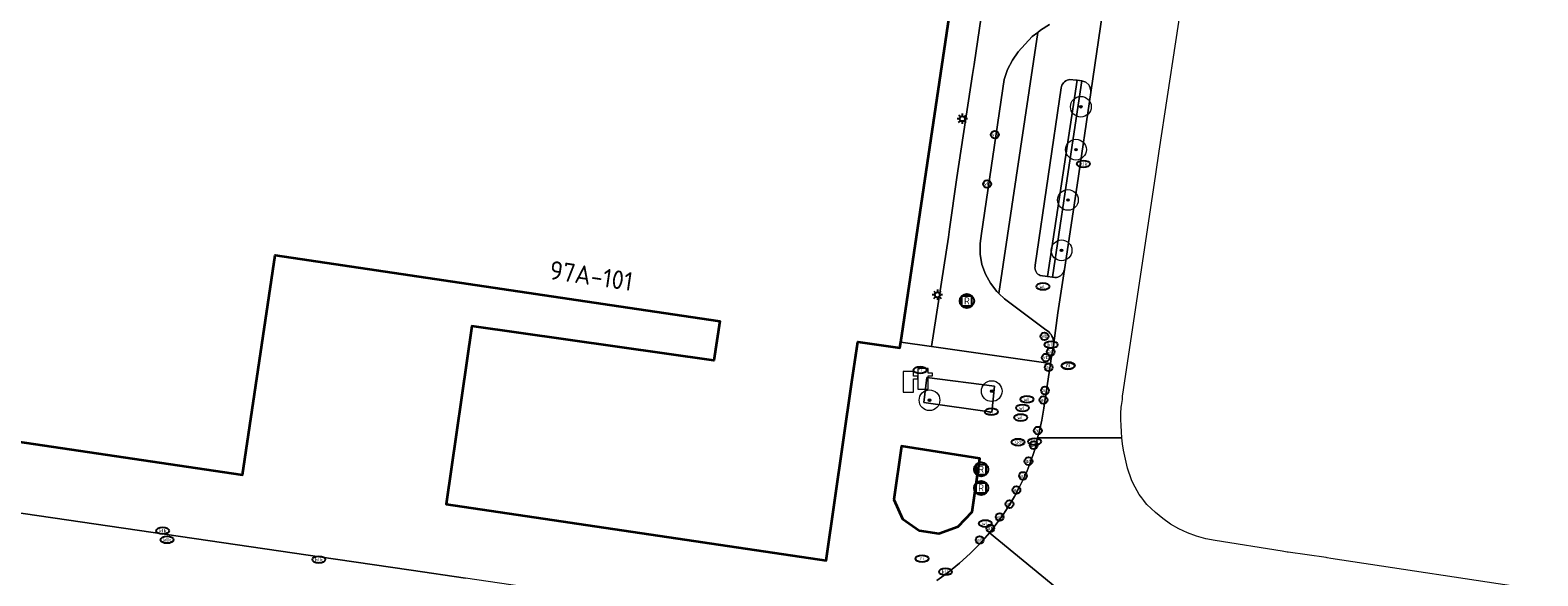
# Model space of a CAD drawing. Header units: metres. Extents: x 89394 to 92106, y 463550 to 466167.
# Tile 80 of 112: x 91262 to 91408, y 464741 to 464794. Entities that reach past the tile are written whole.
import ezdxf
from ezdxf.enums import TextEntityAlignment as Align

# ---------------------------------------------------------------- set-up
doc = ezdxf.new("R2010")
doc.units = ezdxf.units.M
for name, color, linetype, lineweight in [('B-PV-GR-BEPLANTING_CULTUUR_HEESTERS-GV', 90, 'Continuous', 18), ('B-PV-GR-BOOM-S', 90, 'Continuous', 25), ('B-PV-IE-MEUBILAIR-S', 7, 'Continuous', 25), ('B-PV-IE-MEUBILAIR_WEGMEUBILAIR-S', 7, 'Continuous', 25), ('B-PV-IE-TERREINAFSCHEIDING_KUNSTMATIG_HEKWERK-G', 20, 'IE-TERREINAFSCHEIDING_KUNSTMATIG-SO', 18), ('B-PV-KL-WATER-S', 170, 'Continuous', 25), ('B-PV-OG-BEBOUWING-GV', 7, 'Continuous', 35), ('B-PV-OG-BEBOUWING-T18', 1, 'Continuous', 18), ('B-PV-OG-TERREIN_BEGROEID-GV', 7, 'Continuous', 18), ('B-PV-VH-VERHARDING_BETONSTRAATSTEEN-GV', 190, 'Continuous', 18), ('B-PV-VH-VERHARDING_OPEN_TEGEL-GV', 90, 'Continuous', 18), ('B-PV-VW-MARKERING_PICTOGRAM-G', 7, 'Continuous', 18)]:
    doc.layers.add(name, color=color, linetype=linetype, lineweight=lineweight)
doc.styles.add('NLCS-ISO', font='NLCS-ISO.ttf')
doc.styles.add('NLCS-ISO-M500-T18', font='NLCS-ISO.ttf', dxfattribs={"height": 0.9})
doc.linetypes.add('IE-TERREINAFSCHEIDING_KUNSTMATIG-SO', pattern='A,4,[82,NLCS.SHX,S=0.75,R=90,X=0,Y=0],4,-2', length=10)

# ---------------------------------------------------------------- blocks, each defined once
blk = doc.blocks.new('SKL-WATER_POMP-SO')
at = {"color": 0, "linetype": 'ByBlock', "lineweight": 18}
blk.add_lwpolyline([(1, 1.09), (1, 2), (-1, 2), (-1, -2), (1, -2), (1, 0.57), (1.85, 0.57), (1.85, 1.09)], close=True, dxfattribs=at)
blk = doc.blocks.new('SIE-MEUBILAIR_PAAL_AFSLUITPAAL-SO')
blk.add_circle((0, 0), 0.75)
at = {"style": 'NLCS-ISO'}
blk.add_text('af', height=0.75, dxfattribs=at).set_placement((0, 0.05), align=Align.MIDDLE_CENTER)
blk = doc.blocks.new('SIE-MEUBILAIR_PAAL_LICHTMAST-SO')
for points in [[(-0.62, 0), (-1, 0)], [(-0.71, 0.71), (-0.44, 0.44)], [(0, 1), (0, 0.62)], [(0.44, 0.44), (0.71, 0.71)], [(1, 0), (0.62, 0)], [(-0.71, -0.71), (-0.44, -0.44)], [(0, -0.62), (0, -1)], [(0.44, -0.44), (0.71, -0.71)]]:
    blk.add_lwpolyline(points)
blk.add_circle((0, 0), 0.5)
blk = doc.blocks.new('SIE-MEUBILAIR_PAAL_VERKEERSBORD-SO')
blk.add_circle((0, 0), 0.75)
at = {"style": 'NLCS-ISO'}
blk.add_text('vb', height=0.75, dxfattribs=at).set_placement((0, 0.07), align=Align.MIDDLE_CENTER)
blk = doc.blocks.new('SIE-MEUBILAIR_PUT_GASPUT-SO')
blk.add_ellipse((0, 0), major_axis=(1.25, 0), ratio=0.54)
at = {"style": 'NLCS-ISO'}
blk.add_text('gas ', height=0.75, dxfattribs=at).set_placement((0.53, 0.16), align=Align.MIDDLE_CENTER)
blk = doc.blocks.new('SIE-MEUBILAIR_PUT_RIOOLPUT-SO')
blk.add_ellipse((0, 0), major_axis=(1.25, 0), ratio=0.54)
at = {"style": 'NLCS-ISO'}
blk.add_text('ri', height=0.75, dxfattribs=at).set_placement((-0.04, 0.07), align=Align.MIDDLE_CENTER)
blk = doc.blocks.new('SIE-MEUBILAIR_PUT_KOLK-SO')
blk.add_ellipse((0, 0), major_axis=(1.25, 0), ratio=0.54)
at = {"style": 'NLCS-ISO'}
blk.add_text('klk', height=0.75, dxfattribs=at).set_placement((0.03, 0), align=Align.MIDDLE_CENTER)
blk = doc.blocks.new('SIE-MEUBILAIR_PUT_WATERLEIDINGPUT-SO')
blk.add_ellipse((0, 0), major_axis=(1.25, 0), ratio=0.54)
at = {"style": 'NLCS-ISO'}
blk.add_text('wl', height=0.75, dxfattribs=at).set_placement((-0.14, 0), align=Align.MIDDLE_CENTER)
blk = doc.blocks.new('SIE-WEG_RECLAMEZUIL-SO')
for p, q in [((-0.972125, 0.972125), (0.972125, 0.972125)), ((-0.972125, -0.972125), (-0.972125, 0.972125)), ((0.972125, -0.972125), (0.972125, 0.972125)), ((-0.972125, -0.972125), (0.972125, -0.972125))]:
    blk.add_line(p, q)
blk.add_circle((0, 0), 1.375)
at = {"style": 'NLCS-ISO'}
blk.add_text('R', height=1.375, dxfattribs=at).set_placement((0, 0), align=Align.MIDDLE_CENTER)
blk = doc.blocks.new('SGR-BOOM_GBKN-SO')
at = {"linetype": 'ByBlock', "lineweight": 18}
h = blk.add_hatch(color=0, dxfattribs=at)
h.dxf.hatch_style = 1
edge = h.paths.add_edge_path()
edge.add_arc((0, 0), 0.25, 0, 360)
at = {"color": 0, "linetype": 'ByBlock', "lineweight": 18}
for radius in [2, 0.25]:
    blk.add_circle((0, 0), radius, dxfattribs=at)
at = {"color": 0, "linetype": 'ByBlock', "lineweight": 18, "style": 'NLCS-ISO'}
blk.add_attdef('SOORT', (2.5, 0), '', height=1.5, dxfattribs=at)

msp = doc.modelspace()

# ---------------------------------------------------------------- linework, layer by layer
at = {"layer": 'B-PV-GR-BEPLANTING_CULTUUR_HEESTERS-GV', "flags": 128}
msp.add_lwpolyline([(91364.448, 464788.038), (91364.452, 464788.192), (91364.435, 464788.346), (91364.397, 464788.496), (91364.339, 464788.639), (91364.263, 464788.773), (91363.961, 464789.046), (91363.602, 464789.167), (91361.994, 464778.453), (91360.759, 464770.224), (91360.846, 464770.212), (91360.988, 464770.197), (91361.131, 464770.206), (91361.271, 464770.237), (91361.404, 464770.289), (91361.528, 464770.362), (91361.638, 464770.453), (91361.732, 464770.561), (91361.809, 464770.682), (91361.865, 464770.814), (91361.9, 464770.952), (91363.123, 464779.102)], close=True, dxfattribs=at)
at = {"layer": 'B-PV-IE-TERREINAFSCHEIDING_KUNSTMATIG_HEKWERK-G', "flags": 128}
msp.add_lwpolyline([(91243.836, 464750), (91291.586, 464743.006), (91298.874, 464741.938)], dxfattribs=at)
at = {"layer": 'B-PV-OG-BEBOUWING-GV', "flags": 128}
msp.add_lwpolyline([(91240.46, 464757.4), (91282.621, 464751.154), (91285.76, 464772.343), (91320.639, 464767.178), (91328.651, 464765.983), (91328.086, 464762.194), (91304.728, 464765.507), (91302.258, 464748.32), (91338.924, 464742.888), (91341.401, 464760.132), (91341.979, 464763.994), (91346.032, 464763.417), (91346.112, 464763.95), (91351.128, 464797.717)], dxfattribs=at)
msp.add_lwpolyline([(91345.447, 464748.783), (91346.277, 464746.916), (91347.88, 464745.793), (91349.797, 464745.497), (91351.662, 464746.15), (91353.013, 464747.565), (91353.755, 464752.738), (91346.183, 464753.931)], close=True, dxfattribs=at)
at = {"layer": 'B-PV-OG-TERREIN_BEGROEID-GV', "flags": 128}
msp.add_lwpolyline([(91354.021, 464796.436), (91353.19, 464790.758), (91353.04, 464789.776), (91351.523, 464779.854), (91350.825, 464774.853), (91350.72, 464774.098), (91349.084, 464763.527), (91360.568, 464761.893), (91360.639, 464762.37), (91360.869, 464763.865), (91360.859, 464764.038), (91360.828, 464764.209), (91360.777, 464764.375), (91360.707, 464764.535), (91360.619, 464764.684), (91360.514, 464764.823), (91360.394, 464764.948), (91360.259, 464765.058), (91360.113, 464765.151), (91356.12, 464768.138), (91355.585, 464768.66), (91355.394, 464768.846), (91354.786, 464769.66), (91354.303, 464770.511), (91353.923, 464771.46), (91353.773, 464772.444), (91353.786, 464773.457), (91353.905, 464774.423), (91356.106, 464789.307), (91356.403, 464790.26), (91356.905, 464791.147), (91357.428, 464791.97), (91358.113, 464792.709), (91358.802, 464793.432), (91359.332, 464793.846), (91359.587, 464794.045), (91360.451, 464794.607)], dxfattribs=at)
for points in [[(91363.149, 464789.224), (91363.048, 464789.236), (91362.434, 464789.298), (91362.297, 464789.273), (91362.165, 464789.228), (91362.041, 464789.166), (91361.927, 464789.086), (91361.825, 464788.991), (91361.738, 464788.883), (91361.667, 464788.764), (91361.613, 464788.635), (91361.578, 464788.501), (91359.098, 464771.389), (91359.072, 464771.257), (91359.067, 464771.122), (91359.084, 464770.988), (91359.122, 464770.858), (91359.181, 464770.736), (91359.258, 464770.625), (91359.352, 464770.528), (91359.461, 464770.448), (91359.581, 464770.386), (91360.278, 464770.29)], [(91355.154, 464759.703), (91348.623, 464760.54), (91348.344, 464758.144), (91354.9, 464757.202)]]:
    msp.add_lwpolyline(points, close=True, dxfattribs=at)
at = {"layer": 'B-PV-VH-VERHARDING_BETONSTRAATSTEEN-GV', "flags": 128}
for points in [[(91365.583, 464795.744), (91364.448, 464788.038), (91363.123, 464779.102), (91361.9, 464770.952), (91361.286, 464766.781), (91360.869, 464763.865), (91360.639, 464762.37), (91360.568, 464761.893), (91359.918, 464757.581), (91359.828, 464757.002), (91359.724, 464756.425), (91359.605, 464755.851), (91359.472, 464755.28), (91359.325, 464754.713), (91367.447, 464754.72), (91367.403, 464755.309), (91367.373, 464755.899), (91367.359, 464756.49), (91367.359, 464757.08), (91367.374, 464757.671), (91367.407, 464757.856), (91367.494, 464758.412), (91367.506, 464758.755), (91367.592, 464759.36), (91370.737, 464780.166), (91371.058, 464782.376), (91373.45, 464798.223)], [(91360.451, 464794.607), (91359.587, 464794.045), (91359.332, 464793.846), (91355.585, 464768.66), (91356.12, 464768.138), (91360.113, 464765.151), (91360.259, 464765.058), (91360.394, 464764.948), (91360.514, 464764.823), (91360.619, 464764.684), (91360.707, 464764.535), (91360.777, 464764.375), (91360.828, 464764.209), (91360.859, 464764.038), (91360.869, 464763.865), (91361.286, 464766.781), (91361.9, 464770.952), (91361.865, 464770.814), (91361.809, 464770.682), (91361.732, 464770.561), (91361.638, 464770.453), (91361.528, 464770.362), (91361.404, 464770.289), (91361.271, 464770.237), (91361.131, 464770.206), (91360.988, 464770.197), (91360.846, 464770.212), (91360.759, 464770.224), (91360.278, 464770.29), (91359.581, 464770.386), (91359.461, 464770.448), (91359.352, 464770.528), (91359.258, 464770.625), (91359.181, 464770.736), (91359.122, 464770.858), (91359.084, 464770.988), (91359.067, 464771.122), (91359.072, 464771.257), (91359.098, 464771.389), (91361.578, 464788.501), (91361.613, 464788.635), (91361.667, 464788.764), (91361.738, 464788.883), (91361.825, 464788.991), (91361.927, 464789.086), (91362.041, 464789.166), (91362.165, 464789.228), (91362.297, 464789.273), (91362.434, 464789.298), (91363.048, 464789.236), (91363.149, 464789.224), (91363.602, 464789.167), (91363.961, 464789.046), (91364.263, 464788.773), (91364.339, 464788.639), (91364.397, 464788.496), (91364.435, 464788.346), (91364.452, 464788.192), (91364.448, 464788.038), (91365.583, 464795.744)], [(91407.578, 464740.046), (91387.623, 464743.093), (91387.258, 464743.153), (91387.163, 464743.173), (91383.507, 464743.684), (91383.404, 464743.691), (91382.9, 464743.77), (91376.45, 464744.813), (91375.542, 464744.982), (91374.652, 464745.227), (91373.786, 464745.546), (91372.949, 464745.937), (91372.149, 464746.398), (91371.39, 464746.923), (91370.678, 464747.511), (91369.848, 464748.294), (91369.634, 464748.578), (91369.571, 464748.658), (91369.362, 464748.929), (91369.133, 464749.258), (91368.92, 464749.597), (91368.724, 464749.946), (91368.544, 464750.303), (91368.382, 464750.669), (91368.238, 464751.043), (91368.111, 464751.423), (91368.003, 464751.808), (91367.855, 464752.383), (91367.725, 464752.962), (91367.614, 464753.545), (91367.521, 464754.131), (91367.447, 464754.72), (91359.325, 464754.713), (91359.144, 464753.919), (91358.896, 464753.111), (91358.616, 464752.314), (91358.304, 464751.529), (91357.96, 464750.757), (91357.585, 464750), (91357.083, 464749.064), (91356.54, 464748.152), (91355.957, 464747.264), (91355.336, 464746.402), (91354.679, 464745.568), (91362.072, 464739.466)], [(91304.125, 464741.169), (91298.874, 464741.938), (91291.586, 464743.006), (91243.836, 464750)], [(91362.072, 464739.466), (91354.679, 464745.568), (91353.771, 464744.53), (91352.806, 464743.546), (91351.786, 464742.617), (91350.716, 464741.749), (91349.597, 464740.942)]]:
    msp.add_lwpolyline(points, dxfattribs=at)
msp.add_lwpolyline([(91359.332, 464793.846), (91358.802, 464793.432), (91358.113, 464792.709), (91357.428, 464791.97), (91356.905, 464791.147), (91356.403, 464790.26), (91356.106, 464789.307), (91353.905, 464774.423), (91353.786, 464773.457), (91353.773, 464772.444), (91353.923, 464771.46), (91354.303, 464770.511), (91354.786, 464769.66), (91355.394, 464768.846), (91355.585, 464768.66)], close=True, dxfattribs=at)
at = {"layer": 'B-PV-VH-VERHARDING_OPEN_TEGEL-GV', "flags": 128}
for points in [[(91356.489, 464813.123), (91358.108, 464824.011), (91358.947, 464829.651), (91362.663, 464829.101), (91363.404, 464834.029), (91357.045, 464835.035), (91356.777, 464833.147), (91356.399, 464833.203), (91351.128, 464797.717), (91346.112, 464763.95), (91349.084, 464763.527), (91350.72, 464774.098), (91350.825, 464774.853), (91351.523, 464779.854), (91353.04, 464789.776), (91353.19, 464790.758), (91354.021, 464796.436), (91354.144, 464797.271), (91355.635, 464807.365)], [(91363.602, 464789.167), (91363.149, 464789.224), (91360.278, 464770.29), (91360.759, 464770.224), (91361.994, 464778.453)], [(91348.344, 464758.144), (91348.623, 464760.54), (91355.154, 464759.703), (91354.9, 464757.202)], [(91351.662, 464746.15), (91349.797, 464745.497), (91347.88, 464745.793), (91346.277, 464746.916), (91345.447, 464748.783), (91346.183, 464753.931), (91353.755, 464752.738), (91353.013, 464747.565)]]:
    msp.add_lwpolyline(points, close=True, dxfattribs=at)
for points in [[(91349.597, 464740.942), (91350.716, 464741.749), (91351.786, 464742.617), (91352.806, 464743.546), (91353.771, 464744.53), (91354.679, 464745.568), (91355.336, 464746.402), (91355.957, 464747.264), (91356.54, 464748.152), (91357.083, 464749.064), (91357.585, 464750), (91357.96, 464750.757), (91358.304, 464751.529), (91358.616, 464752.314), (91358.896, 464753.111), (91359.144, 464753.919), (91359.325, 464754.713), (91359.472, 464755.28), (91359.605, 464755.851), (91359.724, 464756.425), (91359.828, 464757.002), (91359.918, 464757.581), (91360.568, 464761.893), (91349.084, 464763.527), (91346.112, 464763.95), (91346.032, 464763.417), (91341.979, 464763.994), (91341.401, 464760.132), (91338.924, 464742.888), (91302.258, 464748.32), (91304.728, 464765.507), (91328.086, 464762.194), (91328.651, 464765.983), (91320.639, 464767.178), (91285.76, 464772.343), (91282.621, 464751.154), (91240.46, 464757.4)], [(91243.836, 464750), (91291.586, 464743.006), (91298.874, 464741.938), (91304.125, 464741.169)]]:
    msp.add_lwpolyline(points, dxfattribs=at)
at = {"layer": 'B-PV-VW-MARKERING_PICTOGRAM-G', "flags": 128}
msp.add_lwpolyline([(91323.856, 464738.279), (91315.3, 464739.532), (91304.125, 464741.169), (91298.874, 464741.938)], dxfattribs=at)

# ---------------------------------------------------------------- block references
at = {"layer": 'B-PV-GR-BOOM-S', "xscale": 0.5, "yscale": 0.5, "zscale": 0.5}
for p in [(91363.491, 464786.67), (91363.023, 464782.527), (91362.248, 464777.673), (91361.631, 464772.81), (91348.89, 464758.349), (91354.894, 464759.227)]:
    msp.add_blockref('SGR-BOOM_GBKN-SO', p, dxfattribs=at)
at = {"layer": 'B-PV-IE-MEUBILAIR-S', "xscale": 0.5, "yscale": 0.5, "zscale": 0.5}
for name, p in [('SIE-MEUBILAIR_PAAL_LICHTMAST-SO', (91352.056, 464785.511)), ('SIE-MEUBILAIR_PAAL_VERKEERSBORD-SO', (91355.195, 464783.969)), ('SIE-MEUBILAIR_PUT_KOLK-SO', (91363.741, 464781.147)), ('SIE-MEUBILAIR_PAAL_VERKEERSBORD-SO', (91354.45, 464779.211)), ('SIE-MEUBILAIR_PUT_WATERLEIDINGPUT-SO', (91359.828, 464769.326)), ('SIE-MEUBILAIR_PAAL_LICHTMAST-SO', (91349.658, 464768.522)), ('SIE-MEUBILAIR_PAAL_VERKEERSBORD-SO', (91359.983, 464764.514)), ('SIE-MEUBILAIR_PUT_KOLK-SO', (91360.624, 464763.71)), ('SIE-MEUBILAIR_PAAL_AFSLUITPAAL-SO', (91360.575, 464763.026)), ('SIE-MEUBILAIR_PAAL_VERKEERSBORD-SO', (91360.11, 464762.465)), ('SIE-MEUBILAIR_PAAL_AFSLUITPAAL-SO', (91360.38, 464761.517)), ('SIE-MEUBILAIR_PUT_RIOOLPUT-SO', (91362.249, 464761.665)), ('SIE-MEUBILAIR_PUT_RIOOLPUT-SO', (91362.277, 464761.695)), ('SIE-MEUBILAIR_PUT_RIOOLPUT-SO', (91347.978, 464761.262)), ('SIE-MEUBILAIR_PAAL_AFSLUITPAAL-SO', (91360.025, 464759.29)), ('SIE-MEUBILAIR_PUT_WATERLEIDINGPUT-SO', (91354.863, 464757.238)), ('SIE-MEUBILAIR_PUT_WATERLEIDINGPUT-SO', (91357.862, 464757.606)), ('SIE-MEUBILAIR_PUT_WATERLEIDINGPUT-SO', (91358.293, 464758.436)), ('SIE-MEUBILAIR_PAAL_AFSLUITPAAL-SO', (91359.883, 464758.376)), ('SIE-MEUBILAIR_PUT_WATERLEIDINGPUT-SO', (91357.698, 464756.679)), ('SIE-MEUBILAIR_PUT_GASPUT-SO', (91357.441, 464754.301)), ('SIE-MEUBILAIR_PUT_KOLK-SO', (91359.028, 464754.358)), ('SIE-MEUBILAIR_PAAL_AFSLUITPAAL-SO', (91359.342, 464755.421)), ('SIE-MEUBILAIR_PAAL_AFSLUITPAAL-SO', (91358.943, 464754.011)), ('SIE-MEUBILAIR_PAAL_AFSLUITPAAL-SO', (91358.446, 464752.467)), ('SIE-MEUBILAIR_PAAL_AFSLUITPAAL-SO', (91357.913, 464751.047)), ('SIE-MEUBILAIR_PAAL_AFSLUITPAAL-SO', (91356.613, 464748.325)), ('SIE-MEUBILAIR_PAAL_AFSLUITPAAL-SO', (91357.277, 464749.688)), ('SIE-MEUBILAIR_PAAL_AFSLUITPAAL-SO', (91355.666, 464747.086)), ('SIE-MEUBILAIR_PUT_KOLK-SO', (91274.914, 464745.754)), ('SIE-MEUBILAIR_PUT_WATERLEIDINGPUT-SO', (91354.279, 464746.453)), ('SIE-MEUBILAIR_PAAL_AFSLUITPAAL-SO', (91354.763, 464745.98)), ('SIE-MEUBILAIR_PUT_KOLK-SO', (91275.336, 464744.882)), ('SIE-MEUBILAIR_PAAL_AFSLUITPAAL-SO', (91353.728, 464744.856)), ('SIE-MEUBILAIR_PUT_KOLK-SO', (91289.978, 464742.972)), ('SIE-MEUBILAIR_PUT_RIOOLPUT-SO', (91348.17, 464743.062)), ('SIE-MEUBILAIR_PUT_KOLK-SO', (91350.434, 464741.801))]:
    msp.add_blockref(name, p, dxfattribs=at)
at = {"layer": 'B-PV-IE-MEUBILAIR_WEGMEUBILAIR-S', "xscale": 0.5, "yscale": 0.5, "zscale": 0.5}
for p in [(91352.497, 464767.929), (91353.875, 464751.673), (91353.871, 464749.886)]:
    msp.add_blockref('SIE-WEG_RECLAMEZUIL-SO', p, dxfattribs=at)
at = {"layer": 'B-PV-KL-WATER-S', "xscale": 0.5, "yscale": 0.5, "zscale": 0.5}
for p in [(91346.845, 464760.137), (91348.264, 464760.402)]:
    msp.add_blockref('SKL-WATER_POMP-SO', p, dxfattribs=at)

# ---------------------------------------------------------------- texts
at = {"layer": 'B-PV-OG-BEBOUWING-T18', "style": 'NLCS-ISO-M500-T18'}
msp.add_text('97A-101', height=1.8, rotation=351.6, dxfattribs=at).set_placement((91316.262, 464770.353), align=Align.MIDDLE)

doc.saveas('drawing.dxf')
